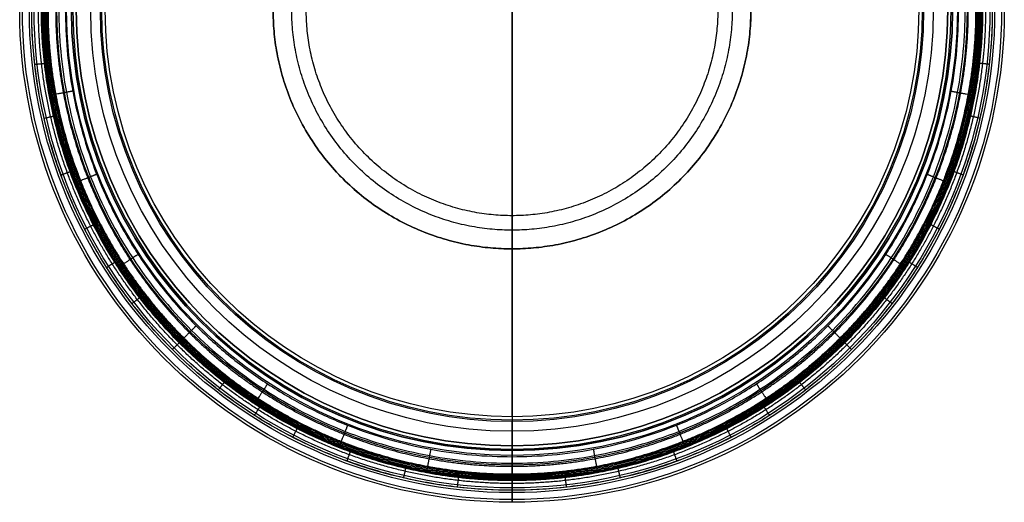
# Model space of a CAD drawing. Header units: millimetres. Extents: x -741 to -333, y 442 to 850.
# Tile 1 of 3: x -741 to -333, y 442 to 642. Entities that reach past the tile are written whole.
import ezdxf

# ---------------------------------------------------------------- set-up
doc = ezdxf.new("R2010")
doc.units = ezdxf.units.MM
doc.layers.add('Default', color=7, linetype='Continuous')

msp = doc.modelspace()

# ---------------------------------------------------------------- linework, layer by layer
at = {"layer": 'Default'}
for centre, radius in [((-537.23, 646.17, 22.77), 203.92), ((-537.23, 646.17, 25.7), 202.8), ((-537.23, 646.17, 26.92), 199.92), ((-537.23, 646.17, 5.92), 198.94), ((-537.23, 646.17, -8.08), 197.95), ((-537.23, 646.17, 3.27), 197.95), ((-537.23, 646.17, 312.92), 192.5), ((-537.23, 646.17, 313.92), 192.5), ((-537.23, 646.17, 308.92), 188.5), ((-537.23, 646.17, 308.92), 184.5), ((-537.23, 646.17, 306.92), 182.5), ((-537.23, 646.17, 325.92), 180.5), ((-537.23, 646.17, 325.92), 174.5), ((-537.23, 646.17, 15.92), 170.5), ((-537.23, 646.17, 321.92), 170.5), ((-537.23, 646.17, 14.51), 169.91), ((-537.23, 646.17, 13.92), 168.5)]:
    msp.add_circle(centre, radius, dxfattribs=at)
at = {"layer": 'Default', "extrusion": (0, 0, -1)}
for centre, radius in [((537.23, 646.17, -2.92), 182.5), ((537.23, 646.17, -1.51), 181.91), ((537.23, 646.17, -0.92), 180.5)]:
    msp.add_circle(centre, radius, dxfattribs=at)
at = {"layer": 'Default'}
for points, weights, degree, knots in [([(-636.2, 646.17, -8.08), (-636.2, 547.19, -8.08), (-537.23, 547.19, -8.08), (-438.26, 547.19, -8.08), (-438.26, 646.17, -8.08), (-438.26, 745.14, -8.08), (-537.23, 745.14, -8.08), (-636.2, 745.14, -8.08), (-636.2, 646.17, -8.08)], [1, 0.707106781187, 1, 0.707106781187, 1, 0.707106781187, 1, 0.707106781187, 1], 2, [0, 0, 0, 320.170277, 320.170277, 640.340554, 640.340554, 960.51083, 960.51083, 1280.681107, 1280.681107, 1280.681107]), ([(-628.48, 646.17, 0.92), (-628.48, 554.92, 0.92), (-537.23, 554.92, 0.92), (-445.98, 554.92, 0.92), (-445.98, 646.17, 0.92), (-445.98, 737.42, 0.92), (-537.23, 737.42, 0.92), (-628.48, 737.42, 0.92), (-628.48, 646.17, 0.92)], [1, 0.707106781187, 1, 0.707106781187, 1, 0.707106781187, 1, 0.707106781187, 1], 2, [0, 0, 0, 301.725577, 301.725577, 603.451153, 603.451153, 905.17673, 905.17673, 1206.902306, 1206.902306, 1206.902306]), ([(-622.48, 646.17, 13.92), (-622.48, 560.92, 13.92), (-537.23, 560.92, 13.92), (-451.98, 560.92, 13.92), (-451.98, 646.17, 13.92), (-451.98, 731.42, 13.92), (-537.23, 731.42, 13.92), (-622.48, 731.42, 13.92), (-622.48, 646.17, 13.92)], [1, 0.707106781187, 1, 0.707106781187, 1, 0.707106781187, 1, 0.707106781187, 1], 2, [0, 0, 0, 301.725577, 301.725577, 603.451153, 603.451153, 905.17673, 905.17673, 1206.902306, 1206.902306, 1206.902306]), ([(-341.09, 646.17, 25.8), (-341.09, 638.73, 25.8), (-341.94, 623.85, 25.8), (-345.84, 601.21, 25.8), (-352.57, 578.59, 25.8), (-361.45, 558.29, 25.8), (-371.43, 540.85, 25.8), (-383.14, 524.17, 25.8), (-398.16, 507.09, 25.8), (-415.24, 492.07, 25.8), (-431.92, 480.37, 25.8), (-449.35, 470.38, 25.8), (-469.66, 461.5, 25.8), (-492.28, 454.77, 25.8), (-514.91, 450.87, 25.8), (-537.23, 449.6, 25.8), (-559.55, 450.87, 25.8), (-582.19, 454.77, 25.8), (-604.81, 461.5, 25.8), (-625.11, 470.38, 25.8), (-642.55, 480.37, 25.8), (-659.23, 492.07, 25.8), (-676.3, 507.09, 25.8), (-691.33, 524.17, 25.8), (-703.03, 540.85, 25.8), (-713.01, 558.29, 25.8), (-721.9, 578.59, 25.8), (-728.62, 601.21, 25.8), (-732.53, 623.85, 25.8), (-733.37, 638.73, 25.8), (-733.37, 646.17, 25.8)], [0.860188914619, 0.860188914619, 0.860188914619, 0.860188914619, 0.860188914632, 0.860188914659, 0.860188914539, 0.860188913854, 0.860188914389, 0.860188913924, 0.86018891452, 0.860188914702, 0.860188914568, 0.860188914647, 0.860188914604, 0.860188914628, 0.860188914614, 0.860188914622, 0.860188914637, 0.860188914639, 0.860188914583, 0.860188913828, 0.860188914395, 0.860188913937, 0.860188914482, 0.860188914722, 0.860188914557, 0.860188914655, 0.860188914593, 0.860188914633, 0.860188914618], 3, [0, 0, 0, 0, 22.631871, 45.263742, 69.779376, 94.295011, 112.566061, 130.837112, 156.228861, 181.62061, 199.89166, 218.162711, 242.678345, 267.19398, 289.825851, 312.457722, 335.089593, 357.721464, 382.237098, 406.752732, 425.023783, 443.294834, 468.686582, 494.078331, 512.349382, 530.620433, 555.136067, 579.651701, 602.283572, 624.915443, 624.915443, 624.915443, 624.915443]), ([(-732.03, 646.17, 20.99), (-732.03, 634.4, 20.99), (-729.85, 610.15, 20.99), (-719.45, 573.74, 20.99), (-701.34, 538.7, 20.99), (-675.96, 507.43, 20.99), (-644.69, 482.05, 20.99), (-609.66, 463.95, 20.99), (-573.24, 453.54, 20.99), (-549, 451.37, 20.99), (-537.23, 451.37, 20.99), (-525.47, 451.37, 20.99), (-501.22, 453.54, 20.99), (-464.81, 463.95, 20.99), (-429.77, 482.05, 20.99), (-398.5, 507.43, 20.99), (-373.12, 538.7, 20.99), (-355.01, 573.74, 20.99), (-344.61, 610.15, 20.99), (-342.43, 634.4, 20.99), (-342.43, 646.17, 20.99)], [1, 0.975592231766, 0.932878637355, 0.887114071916, 0.859655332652, 0.850502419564, 0.859655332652, 0.887114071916, 0.932878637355, 0.975592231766, 1, 0.975592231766, 0.932878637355, 0.887114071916, 0.859655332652, 0.850502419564, 0.859655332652, 0.887114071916, 0.932878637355, 0.975592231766, 1], 3, [0, 0, 0, 0, 40.021285, 80.042569, 120.063854, 160.085138, 200.106423, 240.127708, 280.148992, 320.170277, 320.170277, 320.170277, 360.191561, 400.212846, 440.234131, 480.255415, 520.2767, 560.297984, 600.319269, 640.340554, 640.340554, 640.340554, 640.340554]), ([(-731.74, 646.17, 18.48), (-731.74, 634.42, 18.48), (-729.57, 610.21, 18.48), (-719.18, 573.85, 18.48), (-701.1, 538.86, 18.48), (-675.76, 507.64, 18.48), (-644.54, 482.29, 18.48), (-609.55, 464.21, 18.48), (-573.19, 453.82, 18.48), (-548.98, 451.65, 18.48), (-537.23, 451.65, 18.48), (-525.48, 451.65, 18.48), (-501.27, 453.82, 18.48), (-464.91, 464.21, 18.48), (-429.93, 482.29, 18.48), (-398.7, 507.64, 18.48), (-373.36, 538.86, 18.48), (-355.28, 573.85, 18.48), (-344.89, 610.21, 18.48), (-342.72, 634.42, 18.48), (-342.72, 646.17, 18.48)], [1, 0.975592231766, 0.932878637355, 0.887114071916, 0.859655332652, 0.850502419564, 0.859655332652, 0.887114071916, 0.932878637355, 0.975592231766, 1, 0.975592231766, 0.932878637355, 0.887114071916, 0.859655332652, 0.850502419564, 0.859655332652, 0.887114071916, 0.932878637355, 0.975592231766, 1], 3, [0, 0, 0, 0, 40.021285, 80.042569, 120.063854, 160.085138, 200.106423, 240.127708, 280.148992, 320.170277, 320.170277, 320.170277, 360.191561, 400.212846, 440.234131, 480.255415, 520.2767, 560.297984, 600.319269, 640.340554, 640.340554, 640.340554, 640.340554]), ([(-731.35, 646.17, 16.37), (-731.35, 634.44, 16.37), (-729.18, 610.28, 16.37), (-718.81, 573.99, 16.37), (-700.77, 539.08, 16.37), (-675.48, 507.92, 16.37), (-644.32, 482.63, 16.37), (-609.4, 464.59, 16.37), (-573.12, 454.22, 16.37), (-548.96, 452.05, 16.37), (-537.23, 452.05, 16.37), (-525.51, 452.05, 16.37), (-501.34, 454.22, 16.37), (-465.06, 464.59, 16.37), (-430.14, 482.63, 16.37), (-398.99, 507.92, 16.37), (-373.69, 539.08, 16.37), (-355.65, 573.99, 16.37), (-345.28, 610.28, 16.37), (-343.12, 634.44, 16.37), (-343.12, 646.17, 16.37)], [1, 0.975592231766, 0.932878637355, 0.887114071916, 0.859655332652, 0.850502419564, 0.859655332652, 0.887114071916, 0.932878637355, 0.975592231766, 1, 0.975592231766, 0.932878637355, 0.887114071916, 0.859655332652, 0.850502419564, 0.859655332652, 0.887114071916, 0.932878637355, 0.975592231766, 1], 3, [0, 0, 0, 0, 40.021285, 80.042569, 120.063854, 160.085138, 200.106423, 240.127708, 280.148992, 320.170277, 320.170277, 320.170277, 360.191561, 400.212846, 440.234131, 480.255415, 520.2767, 560.297984, 600.319269, 640.340554, 640.340554, 640.340554, 640.340554]), ([(-730.87, 646.17, 14.66), (-730.87, 634.47, 14.66), (-728.71, 610.37, 14.66), (-718.36, 574.17, 14.66), (-700.36, 539.34, 14.66), (-675.13, 508.26, 14.66), (-644.05, 483.03, 14.66), (-609.22, 465.03, 14.66), (-573.03, 454.69, 14.66), (-548.93, 452.53, 14.66), (-537.23, 452.53, 14.66), (-525.54, 452.53, 14.66), (-501.43, 454.69, 14.66), (-465.24, 465.03, 14.66), (-430.41, 483.03, 14.66), (-399.33, 508.26, 14.66), (-374.1, 539.34, 14.66), (-356.1, 574.17, 14.66), (-345.76, 610.37, 14.66), (-343.59, 634.47, 14.66), (-343.59, 646.17, 14.66)], [1, 0.975592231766, 0.932878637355, 0.887114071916, 0.859655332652, 0.850502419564, 0.859655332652, 0.887114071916, 0.932878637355, 0.975592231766, 1, 0.975592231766, 0.932878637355, 0.887114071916, 0.859655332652, 0.850502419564, 0.859655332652, 0.887114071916, 0.932878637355, 0.975592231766, 1], 3, [0, 0, 0, 0, 40.021285, 80.042569, 120.063854, 160.085138, 200.106423, 240.127708, 280.148992, 320.170277, 320.170277, 320.170277, 360.191561, 400.212846, 440.234131, 480.255415, 520.2767, 560.297984, 600.319269, 640.340554, 640.340554, 640.340554, 640.340554]), ([(-730.35, 646.17, 13.36), (-730.35, 634.5, 13.36), (-728.2, 610.46, 13.36), (-717.88, 574.36, 13.36), (-699.93, 539.63, 13.36), (-674.77, 508.63, 13.36), (-643.77, 483.47, 13.36), (-609.03, 465.52, 13.36), (-572.93, 455.2, 13.36), (-548.9, 453.04, 13.36), (-537.23, 453.04, 13.36), (-525.57, 453.04, 13.36), (-501.53, 455.2, 13.36), (-465.43, 465.52, 13.36), (-430.69, 483.47, 13.36), (-399.69, 508.63, 13.36), (-374.53, 539.63, 13.36), (-356.58, 574.36, 13.36), (-346.27, 610.46, 13.36), (-344.11, 634.5, 13.36), (-344.11, 646.17, 13.36)], [1, 0.975592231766, 0.932878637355, 0.887114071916, 0.859655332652, 0.850502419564, 0.859655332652, 0.887114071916, 0.932878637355, 0.975592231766, 1, 0.975592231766, 0.932878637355, 0.887114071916, 0.859655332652, 0.850502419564, 0.859655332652, 0.887114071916, 0.932878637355, 0.975592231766, 1], 3, [0, 0, 0, 0, 40.021285, 80.042569, 120.063854, 160.085138, 200.106423, 240.127708, 280.148992, 320.170277, 320.170277, 320.170277, 360.191561, 400.212846, 440.234131, 480.255415, 520.2767, 560.297984, 600.319269, 640.340554, 640.340554, 640.340554, 640.340554]), ([(-729.86, 646.17, 12.45), (-729.86, 634.53, 12.45), (-727.7, 610.55, 12.45), (-717.42, 574.55, 12.45), (-699.51, 539.9, 12.45), (-674.41, 508.98, 12.45), (-643.49, 483.88, 12.45), (-608.85, 465.98, 12.45), (-572.84, 455.69, 12.45), (-548.87, 453.54, 12.45), (-537.23, 453.54, 12.45), (-525.6, 453.54, 12.45), (-501.62, 455.69, 12.45), (-465.61, 465.98, 12.45), (-430.97, 483.88, 12.45), (-400.05, 508.98, 12.45), (-374.95, 539.9, 12.45), (-357.05, 574.55, 12.45), (-346.76, 610.55, 12.45), (-344.61, 634.53, 12.45), (-344.61, 646.17, 12.45)], [1, 0.975592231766, 0.932878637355, 0.887114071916, 0.859655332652, 0.850502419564, 0.859655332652, 0.887114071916, 0.932878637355, 0.975592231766, 1, 0.975592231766, 0.932878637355, 0.887114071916, 0.859655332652, 0.850502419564, 0.859655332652, 0.887114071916, 0.932878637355, 0.975592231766, 1], 3, [0, 0, 0, 0, 40.021285, 80.042569, 120.063854, 160.085138, 200.106423, 240.127708, 280.148992, 320.170277, 320.170277, 320.170277, 360.191561, 400.212846, 440.234131, 480.255415, 520.2767, 560.297984, 600.319269, 640.340554, 640.340554, 640.340554, 640.340554]), ([(-729.42, 646.17, 11.87), (-729.42, 634.56, 11.87), (-727.28, 610.63, 11.87), (-717.01, 574.71, 11.87), (-699.15, 540.14, 11.87), (-674.11, 509.29, 11.87), (-643.26, 484.25, 11.87), (-608.69, 466.39, 11.87), (-572.76, 456.12, 11.87), (-548.84, 453.97, 11.87), (-537.23, 453.97, 11.87), (-525.62, 453.97, 11.87), (-501.7, 456.12, 11.87), (-465.78, 466.39, 11.87), (-431.21, 484.25, 11.87), (-400.36, 509.29, 11.87), (-375.31, 540.14, 11.87), (-357.45, 574.71, 11.87), (-347.18, 610.63, 11.87), (-345.04, 634.56, 11.87), (-345.04, 646.17, 11.87)], [1, 0.975592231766, 0.932878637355, 0.887114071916, 0.859655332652, 0.850502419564, 0.859655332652, 0.887114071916, 0.932878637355, 0.975592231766, 1, 0.975592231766, 0.932878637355, 0.887114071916, 0.859655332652, 0.850502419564, 0.859655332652, 0.887114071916, 0.932878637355, 0.975592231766, 1], 3, [0, 0, 0, 0, 40.021285, 80.042569, 120.063854, 160.085138, 200.106423, 240.127708, 280.148992, 320.170277, 320.170277, 320.170277, 360.191561, 400.212846, 440.234131, 480.255415, 520.2767, 560.297984, 600.319269, 640.340554, 640.340554, 640.340554, 640.340554]), ([(-726.24, 646.17, 4.53), (-726.24, 634.75, 4.53), (-724.13, 611.22, 4.53), (-714.03, 575.89, 4.53), (-696.46, 541.9, 4.53), (-671.84, 511.56, 4.53), (-641.5, 486.93, 4.53), (-607.5, 469.36, 4.53), (-572.17, 459.27, 4.53), (-548.65, 457.16, 4.53), (-537.23, 457.16, 4.53), (-525.81, 457.16, 4.53), (-502.29, 459.27, 4.53), (-466.96, 469.36, 4.53), (-432.96, 486.93, 4.53), (-402.62, 511.56, 4.53), (-378, 541.9, 4.53), (-360.43, 575.89, 4.53), (-350.33, 611.22, 4.53), (-348.22, 634.75, 4.53), (-348.22, 646.17, 4.53)], [0.984785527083, 0.960749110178, 0.918685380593, 0.873617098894, 0.846576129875, 0.837562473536, 0.846576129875, 0.873617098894, 0.918685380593, 0.960749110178, 0.984785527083, 0.960749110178, 0.918685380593, 0.873617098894, 0.846576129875, 0.837562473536, 0.846576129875, 0.873617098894, 0.918685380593, 0.960749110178, 0.984785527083], 3, [0, 0, 0, 0, 36.329715, 72.65943, 108.989145, 145.318861, 181.648576, 217.978291, 254.308006, 290.637721, 290.637721, 290.637721, 326.967436, 363.297152, 399.626867, 435.956582, 472.286297, 508.616012, 544.945727, 581.275442, 581.275442, 581.275442, 581.275442]), ([(-722.26, 646.17, 0.92), (-722.26, 461.14, 0.92), (-537.23, 461.14, 0.92), (-352.2, 461.14, 0.92), (-352.2, 646.17, 0.92)], [1, 0.707106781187, 1, 0.707106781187, 1], 2, [0, 0, 0, 290.637721, 290.637721, 581.275442, 581.275442, 581.275442]), ([(-636.2, 646.17, 0.92), (-636.2, 547.19, 0.92), (-537.23, 547.19, 0.92), (-438.26, 547.19, 0.92), (-438.26, 646.17, 0.92)], [1, 0.707106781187, 1, 0.707106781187, 1], 2, [0, 0, 0, 320.170277, 320.170277, 640.340554, 640.340554, 640.340554]), ([(-723.08, 611.77, 4.53), (-723.35, 611.72, 7.28), (-724.43, 611.52, 9.81), (-726.21, 611.19, 11.87), (-726.34, 611.17, 12.01), (-726.63, 611.12, 12.39), (-727.13, 611.03, 13.29), (-727.64, 610.93, 14.59), (-728.12, 610.84, 16.3), (-728.52, 610.77, 18.42), (-728.77, 610.72, 20.71), (-728.87, 610.7, 22.35), (-728.9, 610.7, 23.07)], [0.921689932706, 0.896422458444, 0.901169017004, 0.935929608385, 0.935929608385, 0.935929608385, 0.935929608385, 0.935929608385, 0.935929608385, 0.935929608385, 0.935929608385, 0.935929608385, 0.935929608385], 3, [11.743245, 11.743245, 11.743245, 11.743245, 14.238152, 14.238152, 14.238152, 17.42167, 20.605189, 23.788707, 26.972226, 30.155744, 33.339263, 35.669967, 35.669967, 35.669967, 35.669967]), ([(-351.38, 611.77, 4.53), (-351.12, 611.72, 7.28), (-350.03, 611.52, 9.81), (-348.25, 611.19, 11.87), (-348.12, 611.17, 12.01), (-347.83, 611.12, 12.39), (-347.34, 611.03, 13.29), (-346.82, 610.93, 14.59), (-346.34, 610.84, 16.3), (-345.95, 610.77, 18.42), (-345.69, 610.72, 20.71), (-345.59, 610.7, 22.35), (-345.57, 610.7, 23.07)], [0.921689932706, 0.896422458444, 0.901169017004, 0.935929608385, 0.935929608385, 0.935929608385, 0.935929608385, 0.935929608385, 0.935929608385, 0.935929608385, 0.935929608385, 0.935929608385, 0.935929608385], 3, [11.743245, 11.743245, 11.743245, 11.743245, 14.238152, 14.238152, 14.238152, 17.42167, 20.605189, 23.788707, 26.972226, 30.155744, 33.339263, 35.669967, 35.669967, 35.669967, 35.669967]), ([(-712.97, 576.59, 4.53), (-713.22, 576.49, 7.28), (-714.24, 576.09, 9.81), (-715.93, 575.42, 11.87), (-716.05, 575.37, 12.01), (-716.32, 575.27, 12.39), (-716.79, 575.08, 13.29), (-717.28, 574.89, 14.59), (-717.73, 574.71, 16.3), (-718.11, 574.56, 18.42), (-718.35, 574.46, 20.71), (-718.44, 574.43, 22.35), (-718.47, 574.42, 23.07)], [0.876621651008, 0.852589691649, 0.857104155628, 0.890165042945, 0.890165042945, 0.890165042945, 0.890165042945, 0.890165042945, 0.890165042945, 0.890165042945, 0.890165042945, 0.890165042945, 0.890165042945], 3, [11.743245, 11.743245, 11.743245, 11.743245, 14.238152, 14.238152, 14.238152, 17.42167, 20.605189, 23.788707, 26.972226, 30.155744, 33.339263, 35.669967, 35.669967, 35.669967, 35.669967]), ([(-361.49, 576.59, 4.53), (-361.24, 576.49, 7.28), (-360.22, 576.09, 9.81), (-358.53, 575.42, 11.87), (-358.41, 575.37, 12.01), (-358.14, 575.27, 12.39), (-357.67, 575.08, 13.29), (-357.18, 574.89, 14.59), (-356.73, 574.71, 16.3), (-356.36, 574.56, 18.42), (-356.11, 574.46, 20.71), (-356.02, 574.43, 22.35), (-356, 574.42, 23.07)], [0.876621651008, 0.852589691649, 0.857104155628, 0.890165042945, 0.890165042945, 0.890165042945, 0.890165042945, 0.890165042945, 0.890165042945, 0.890165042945, 0.890165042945, 0.890165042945, 0.890165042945], 3, [11.743245, 11.743245, 11.743245, 11.743245, 14.238152, 14.238152, 14.238152, 17.42167, 20.605189, 23.788707, 26.972226, 30.155744, 33.339263, 35.669967, 35.669967, 35.669967, 35.669967]), ([(-695.43, 542.74, 4.53), (-695.65, 542.59, 7.28), (-696.58, 541.99, 9.81), (-698.1, 541, 11.87), (-698.2, 540.92, 12.01), (-698.45, 540.77, 12.39), (-698.87, 540.49, 13.29), (-699.31, 540.2, 14.59), (-699.72, 539.94, 16.3), (-700.05, 539.72, 18.42), (-700.27, 539.57, 20.71), (-700.35, 539.52, 22.35), (-700.38, 539.5, 23.07)], [0.849580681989, 0.826290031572, 0.830665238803, 0.862706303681, 0.862706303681, 0.862706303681, 0.862706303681, 0.862706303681, 0.862706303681, 0.862706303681, 0.862706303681, 0.862706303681, 0.862706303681], 3, [11.743245, 11.743245, 11.743245, 11.743245, 14.238152, 14.238152, 14.238152, 17.42167, 20.605189, 23.788707, 26.972226, 30.155744, 33.339263, 35.669967, 35.669967, 35.669967, 35.669967]), ([(-379.03, 542.74, 4.53), (-378.81, 542.59, 7.28), (-377.89, 541.99, 9.81), (-376.37, 541, 11.87), (-376.26, 540.92, 12.01), (-376.01, 540.77, 12.39), (-375.59, 540.49, 13.29), (-375.15, 540.2, 14.59), (-374.75, 539.94, 16.3), (-374.41, 539.72, 18.42), (-374.19, 539.57, 20.71), (-374.11, 539.52, 22.35), (-374.08, 539.5, 23.07)], [0.849580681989, 0.826290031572, 0.830665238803, 0.862706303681, 0.862706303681, 0.862706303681, 0.862706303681, 0.862706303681, 0.862706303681, 0.862706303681, 0.862706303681, 0.862706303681, 0.862706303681], 3, [11.743245, 11.743245, 11.743245, 11.743245, 14.238152, 14.238152, 14.238152, 17.42167, 20.605189, 23.788707, 26.972226, 30.155744, 33.339263, 35.669967, 35.669967, 35.669967, 35.669967]), ([(-670.88, 512.52, 4.53), (-671.07, 512.33, 7.28), (-671.85, 511.55, 9.81), (-673.13, 510.26, 11.87), (-673.22, 510.17, 12.01), (-673.43, 509.97, 12.39), (-673.79, 509.61, 13.29), (-674.16, 509.24, 14.59), (-674.5, 508.9, 16.3), (-674.79, 508.61, 18.42), (-674.97, 508.42, 20.71), (-675.04, 508.36, 22.35), (-675.06, 508.34, 23.07)], [0.840567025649, 0.817523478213, 0.821852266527, 0.853553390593, 0.853553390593, 0.853553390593, 0.853553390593, 0.853553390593, 0.853553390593, 0.853553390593, 0.853553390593, 0.853553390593, 0.853553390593], 3, [11.743245, 11.743245, 11.743245, 11.743245, 14.238152, 14.238152, 14.238152, 17.42167, 20.605189, 23.788707, 26.972226, 30.155744, 33.339263, 35.669967, 35.669967, 35.669967, 35.669967]), ([(-403.58, 512.52, 4.53), (-403.39, 512.33, 7.28), (-402.61, 511.55, 9.81), (-401.33, 510.26, 11.87), (-401.24, 510.17, 12.01), (-401.03, 509.97, 12.39), (-400.68, 509.61, 13.29), (-400.3, 509.24, 14.59), (-399.96, 508.9, 16.3), (-399.68, 508.61, 18.42), (-399.49, 508.42, 20.71), (-399.42, 508.36, 22.35), (-399.4, 508.34, 23.07)], [0.840567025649, 0.817523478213, 0.821852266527, 0.853553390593, 0.853553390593, 0.853553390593, 0.853553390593, 0.853553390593, 0.853553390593, 0.853553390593, 0.853553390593, 0.853553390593, 0.853553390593], 3, [11.743245, 11.743245, 11.743245, 11.743245, 14.238152, 14.238152, 14.238152, 17.42167, 20.605189, 23.788707, 26.972226, 30.155744, 33.339263, 35.669967, 35.669967, 35.669967, 35.669967]), ([(-640.66, 487.97, 4.53), (-640.8, 487.74, 7.28), (-641.41, 486.82, 9.81), (-642.4, 485.3, 11.87), (-642.47, 485.19, 12.01), (-642.63, 484.95, 12.39), (-642.91, 484.53, 13.29), (-643.19, 484.09, 14.59), (-643.46, 483.68, 16.3), (-643.68, 483.34, 18.42), (-643.83, 483.12, 20.71), (-643.88, 483.04, 22.35), (-643.89, 483.02, 23.07)], [0.849580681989, 0.826290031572, 0.830665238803, 0.862706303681, 0.862706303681, 0.862706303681, 0.862706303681, 0.862706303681, 0.862706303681, 0.862706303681, 0.862706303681, 0.862706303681, 0.862706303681], 3, [11.743245, 11.743245, 11.743245, 11.743245, 14.238152, 14.238152, 14.238152, 17.42167, 20.605189, 23.788707, 26.972226, 30.155744, 33.339263, 35.669967, 35.669967, 35.669967, 35.669967]), ([(-433.8, 487.97, 4.53), (-433.66, 487.74, 7.28), (-433.05, 486.82, 9.81), (-432.06, 485.3, 11.87), (-431.99, 485.19, 12.01), (-431.83, 484.95, 12.39), (-431.55, 484.53, 13.29), (-431.27, 484.09, 14.59), (-431, 483.68, 16.3), (-430.78, 483.34, 18.42), (-430.64, 483.12, 20.71), (-430.58, 483.04, 22.35), (-430.57, 483.02, 23.07)], [0.849580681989, 0.826290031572, 0.830665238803, 0.862706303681, 0.862706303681, 0.862706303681, 0.862706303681, 0.862706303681, 0.862706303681, 0.862706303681, 0.862706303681, 0.862706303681, 0.862706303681], 3, [11.743245, 11.743245, 11.743245, 11.743245, 14.238152, 14.238152, 14.238152, 17.42167, 20.605189, 23.788707, 26.972226, 30.155744, 33.339263, 35.669967, 35.669967, 35.669967, 35.669967]), ([(-537.23, 463.67, 2.92), (-537.23, 463.67, 154.92), (-537.23, 463.67, 306.92), (-537.23, 463.67, 308.92), (-537.23, 461.67, 308.92), (-537.23, 459.67, 308.92), (-537.23, 457.67, 308.92), (-537.23, 453.67, 308.92), (-537.23, 453.67, 312.92), (-537.23, 453.67, 313.42), (-537.23, 453.67, 313.92), (-537.23, 453.67, 325.92), (-537.23, 465.67, 325.92), (-537.23, 468.67, 325.92), (-537.23, 471.67, 325.92), (-537.23, 475.67, 325.92), (-537.23, 475.67, 321.92), (-537.23, 475.67, 168.92), (-537.23, 475.67, 15.92)], [1, 1, 1, 0.707106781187, 1, 1, 1, 0.707106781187, 1, 1, 1, 0.707106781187, 1, 1, 1, 0.707106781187, 1, 1, 1], 2, [1705.557519, 1705.557519, 1705.557519, 2009.557519, 2009.557519, 2012.699112, 2012.699112, 2016.699112, 2016.699112, 2022.982297, 2022.982297, 2023.982297, 2023.982297, 2042.831853, 2042.831853, 2048.831853, 2048.831853, 2055.115038, 2055.115038, 2361.115038, 2361.115038, 2361.115038]), ([(-606.8, 470.43, 4.53), (-606.9, 470.18, 7.28), (-607.31, 469.16, 9.81), (-607.98, 467.47, 11.87), (-608.02, 467.35, 12.01), (-608.13, 467.08, 12.39), (-608.32, 466.61, 13.29), (-608.51, 466.12, 14.59), (-608.69, 465.67, 16.3), (-608.84, 465.29, 18.42), (-608.93, 465.05, 20.71), (-608.97, 464.96, 22.35), (-608.98, 464.93, 23.07)], [0.876621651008, 0.852589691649, 0.857104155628, 0.890165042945, 0.890165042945, 0.890165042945, 0.890165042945, 0.890165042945, 0.890165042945, 0.890165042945, 0.890165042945, 0.890165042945, 0.890165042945], 3, [11.743245, 11.743245, 11.743245, 11.743245, 14.238152, 14.238152, 14.238152, 17.42167, 20.605189, 23.788707, 26.972226, 30.155744, 33.339263, 35.669967, 35.669967, 35.669967, 35.669967]), ([(-467.66, 470.43, 4.53), (-467.56, 470.18, 7.28), (-467.15, 469.16, 9.81), (-466.49, 467.47, 11.87), (-466.44, 467.35, 12.01), (-466.33, 467.08, 12.39), (-466.15, 466.61, 13.29), (-465.95, 466.12, 14.59), (-465.77, 465.67, 16.3), (-465.62, 465.29, 18.42), (-465.53, 465.05, 20.71), (-465.49, 464.96, 22.35), (-465.48, 464.93, 23.07)], [0.876621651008, 0.852589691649, 0.857104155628, 0.890165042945, 0.890165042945, 0.890165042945, 0.890165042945, 0.890165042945, 0.890165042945, 0.890165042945, 0.890165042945, 0.890165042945, 0.890165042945], 3, [11.743245, 11.743245, 11.743245, 11.743245, 14.238152, 14.238152, 14.238152, 17.42167, 20.605189, 23.788707, 26.972226, 30.155744, 33.339263, 35.669967, 35.669967, 35.669967, 35.669967]), ([(-571.62, 460.31, 4.53), (-571.67, 460.05, 7.28), (-571.87, 458.97, 9.81), (-572.2, 457.18, 11.87), (-572.23, 457.05, 12.01), (-572.28, 456.77, 12.39), (-572.37, 456.27, 13.29), (-572.47, 455.76, 14.59), (-572.56, 455.28, 16.3), (-572.63, 454.88, 18.42), (-572.68, 454.62, 20.71), (-572.69, 454.53, 22.35), (-572.7, 454.5, 23.07)], [0.921689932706, 0.896422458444, 0.901169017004, 0.935929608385, 0.935929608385, 0.935929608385, 0.935929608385, 0.935929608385, 0.935929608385, 0.935929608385, 0.935929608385, 0.935929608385, 0.935929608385], 3, [11.743245, 11.743245, 11.743245, 11.743245, 14.238152, 14.238152, 14.238152, 17.42167, 20.605189, 23.788707, 26.972226, 30.155744, 33.339263, 35.669967, 35.669967, 35.669967, 35.669967]), ([(-537.23, 457.16, 4.53), (-537.23, 456.89, 7.28), (-537.23, 455.79, 9.81), (-537.23, 453.97, 11.87), (-537.23, 453.84, 12.01), (-537.23, 453.55, 12.39), (-537.23, 453.05, 13.29), (-537.23, 452.52, 14.59), (-537.23, 452.04, 16.3), (-537.23, 451.63, 18.42), (-537.23, 451.37, 20.71), (-537.23, 451.27, 22.35), (-537.23, 451.25, 23.07)], [0.984785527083, 0.957788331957, 0.962859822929, 1, 1, 1, 1, 1, 1, 1, 1, 1, 1], 3, [11.743245, 11.743245, 11.743245, 11.743245, 14.238152, 14.238152, 14.238152, 17.42167, 20.605189, 23.788707, 26.972226, 30.155744, 33.339263, 35.669967, 35.669967, 35.669967, 35.669967]), ([(-502.84, 460.31, 4.53), (-502.79, 460.05, 7.28), (-502.59, 458.97, 9.81), (-502.26, 457.18, 11.87), (-502.24, 457.05, 12.01), (-502.18, 456.77, 12.39), (-502.09, 456.27, 13.29), (-502, 455.76, 14.59), (-501.91, 455.28, 16.3), (-501.83, 454.88, 18.42), (-501.79, 454.62, 20.71), (-501.77, 454.53, 22.35), (-501.76, 454.5, 23.07)], [0.921689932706, 0.896422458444, 0.901169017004, 0.935929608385, 0.935929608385, 0.935929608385, 0.935929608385, 0.935929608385, 0.935929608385, 0.935929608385, 0.935929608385, 0.935929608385, 0.935929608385], 3, [11.743245, 11.743245, 11.743245, 11.743245, 14.238152, 14.238152, 14.238152, 17.42167, 20.605189, 23.788707, 26.972226, 30.155744, 33.339263, 35.669967, 35.669967, 35.669967, 35.669967]), ([(-537.23, 448.22, -8.08), (-537.23, 448.22, -2.4), (-537.23, 448.22, 3.27), (-537.23, 448.22, 4.78), (-537.23, 447.22, 5.92), (-537.23, 442.69, 11.06), (-537.23, 442.25, 22.77)], [1, 1, 1, 0.935479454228, 1, 1, 1], 2, [0, 0, 0, 11.348688, 11.348688, 14.238152, 14.238152, 35.707139, 35.707139, 35.707139])]:
    msp.add_rational_spline(points, weights, degree=degree, knots=knots, dxfattribs=at)
for points, knots in [([(-338.31, 646.17, 26.92), (-338.31, 638.62, 26.92), (-339.17, 623.53, 26.92), (-343.13, 600.57, 26.92), (-349.95, 577.64, 26.92), (-358.96, 557.04, 26.92), (-369.09, 539.36, 26.92), (-380.96, 522.44, 26.92), (-396.19, 505.13, 26.92), (-413.51, 489.89, 26.92), (-430.43, 478.02, 26.92), (-448.11, 467.9, 26.92), (-468.7, 458.89, 26.92), (-491.64, 452.06, 26.92), (-514.6, 448.11, 26.92), (-537.23, 446.82, 26.92), (-559.86, 448.11, 26.92), (-582.82, 452.06, 26.92), (-605.76, 458.89, 26.92), (-626.35, 467.9, 26.92), (-644.03, 478.02, 26.92), (-660.95, 489.89, 26.92), (-678.27, 505.13, 26.92), (-693.5, 522.44, 26.92), (-705.37, 539.36, 26.92), (-715.5, 557.04, 26.92), (-724.51, 577.64, 26.92), (-731.33, 600.57, 26.92), (-735.29, 623.53, 26.92), (-736.15, 638.62, 26.92), (-736.15, 646.17, 26.92)], [0, 0, 0, 0, 22.631871, 45.263742, 69.779376, 94.295011, 112.566061, 130.837112, 156.228861, 181.62061, 199.89166, 218.162711, 242.678345, 267.19398, 289.825851, 312.457722, 335.089593, 357.721464, 382.237098, 406.752732, 425.023783, 443.294834, 468.686582, 494.078331, 512.349382, 530.620433, 555.136067, 579.651701, 602.283572, 624.915443, 624.915443, 624.915443, 624.915443]), ([(-342.31, 646.17, 23.07), (-342.31, 638.77, 23.07), (-343.15, 623.99, 23.07), (-347.03, 601.49, 23.07), (-353.72, 579.01, 23.07), (-362.55, 558.83, 23.07), (-372.47, 541.51, 23.07), (-384.1, 524.93, 23.07), (-399.03, 507.96, 23.07), (-416, 493.03, 23.07), (-432.57, 481.4, 23.07), (-449.9, 471.48, 23.07), (-470.08, 462.65, 23.07), (-492.56, 455.96, 23.07), (-515.05, 452.09, 23.07), (-537.23, 450.82, 23.07), (-559.41, 452.09, 23.07), (-581.91, 455.96, 23.07), (-604.38, 462.65, 23.07), (-624.56, 471.48, 23.07), (-641.89, 481.4, 23.07), (-658.47, 493.03, 23.07), (-675.44, 507.96, 23.07), (-690.36, 524.93, 23.07), (-702, 541.51, 23.07), (-711.92, 558.83, 23.07), (-720.74, 579.01, 23.07), (-727.43, 601.49, 23.07), (-731.31, 623.99, 23.07), (-732.15, 638.77, 23.07), (-732.15, 646.17, 23.07)], [0, 0, 0, 0, 22.631871, 45.263742, 69.779376, 94.295011, 112.566061, 130.837112, 156.228861, 181.62061, 199.89166, 218.162711, 242.678345, 267.19398, 289.825851, 312.457722, 335.089593, 357.721464, 382.237098, 406.752732, 425.023783, 443.294834, 468.686582, 494.078331, 512.349382, 530.620433, 555.136067, 579.651701, 602.283572, 624.915443, 624.915443, 624.915443, 624.915443]), ([(-724.94, 646.17, 1.96), (-724.95, 634.72, 1.96), (-722.78, 611.13, 1.96), (-712.72, 576.15, 1.96), (-695.3, 542.5, 1.96), (-670.91, 512.49, 1.96), (-640.89, 488.1, 1.96), (-607.25, 470.67, 1.96), (-572.27, 460.62, 1.96), (-537.23, 457.4, 1.96), (-502.19, 460.62, 1.96), (-467.21, 470.67, 1.96), (-433.57, 488.1, 1.96), (-403.55, 512.49, 1.96), (-379.17, 542.5, 1.96), (-361.74, 576.15, 1.96), (-351.68, 611.13, 1.96), (-349.52, 634.72, 1.96), (-349.52, 646.17, 1.96)], [0, 0, 0, 0, 33.85647, 69.747123, 107.134883, 145.318861, 183.502838, 220.890598, 256.781252, 290.637721, 324.494191, 360.384845, 397.772604, 435.956582, 474.140559, 511.528319, 547.418973, 581.275442, 581.275442, 581.275442, 581.275442])]:
    msp.add_open_spline(points, degree=3, knots=knots, dxfattribs=at)
for points in [[(-537.23, 646.17, 0.92), (-537.23, 461.14, 0.92)], [(-537.23, 646.17, -8.08), (-537.23, 448.22, -8.08)], [(-537.23, 477.67, 13.92), (-537.23, 646.17, 13.92)], [(-537.23, 646.17, 0.92), (-537.23, 465.67, 0.92)], [(-537.23, 446.25, 26.92), (-537.23, 447.25, 26.92)]]:
    msp.add_open_spline(points, degree=1, dxfattribs=at)
for points, weights in [([(-734.86, 623.58, 26.92), (-731.04, 624.02, 26.92), (-730.89, 624.04, 23.07)], [1, 0.720377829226, 1]), ([(-339.6, 623.58, 26.92), (-343.43, 624.02, 26.92), (-343.57, 624.04, 23.07)], [1, 0.720377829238, 1]), ([(-719.17, 612.5, 0.92), (-722.74, 611.84, 0.92), (-723.08, 611.77, 4.53)], [1, 0.740653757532, 1]), ([(-355.29, 612.5, 0.92), (-351.73, 611.84, 0.92), (-351.38, 611.77, 4.53)], [1, 0.740653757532, 1]), ([(-731.02, 601.29, 26.92), (-727.27, 602.16, 26.92), (-727.13, 602.19, 23.07)], [1, 0.720377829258, 1]), ([(-343.44, 601.29, 26.92), (-347.19, 602.16, 26.92), (-347.34, 602.19, 23.07)], [1, 0.720377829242, 1]), ([(-724.03, 577.81, 26.92), (-720.42, 579.13, 26.92), (-720.28, 579.18, 23.07)], [1, 0.720377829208, 1]), ([(-350.43, 577.81, 26.92), (-354.04, 579.13, 26.92), (-354.18, 579.18, 23.07)], [1, 0.720377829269, 1]), ([(-709.27, 578.06, 0.92), (-712.64, 576.72, 0.92), (-712.97, 576.59, 4.53)], [1, 0.740653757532, 1]), ([(-365.2, 578.06, 0.92), (-361.82, 576.72, 0.92), (-361.49, 576.59, 4.53)], [1, 0.740653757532, 1]), ([(-714.21, 555.36, 26.92), (-710.79, 557.12, 26.92), (-710.66, 557.19, 23.07)], [1, 0.720377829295, 1]), ([(-360.25, 555.36, 26.92), (-363.67, 557.12, 26.92), (-363.8, 557.19, 23.07)], [1, 0.720377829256, 1]), ([(-692.1, 544.92, 0.92), (-695.13, 542.93, 0.92), (-695.43, 542.74, 4.53)], [1, 0.740653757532, 1]), ([(-382.36, 544.92, 0.92), (-379.33, 542.93, 0.92), (-379.03, 542.74, 4.53)], [1, 0.740653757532, 1]), ([(-705.14, 539.51, 26.92), (-701.89, 541.58, 26.92), (-701.76, 541.65, 23.07)], [1, 0.720377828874, 1]), ([(-369.32, 539.51, 26.92), (-372.57, 541.58, 26.92), (-372.7, 541.65, 23.07)], [1, 0.720377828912, 1]), ([(-694.65, 524.56, 26.92), (-691.6, 526.91, 26.92), (-691.48, 527, 23.07)], [1, 0.720377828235, 1]), ([(-379.81, 524.56, 26.92), (-382.86, 526.91, 26.92), (-382.98, 527, 23.07)], [1, 0.720377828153, 1]), ([(-668.06, 515.33, 0.92), (-670.63, 512.77, 0.92), (-670.88, 512.52, 4.53)], [1, 0.740653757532, 1]), ([(-406.4, 515.33, 0.92), (-403.83, 512.77, 0.92), (-403.58, 512.52, 4.53)], [1, 0.740653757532, 1]), ([(-677.89, 505.51, 26.92), (-675.16, 508.23, 26.92), (-675.06, 508.34, 23.07)], [1, 0.720377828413, 1]), ([(-396.58, 505.51, 26.92), (-399.3, 508.23, 26.92), (-399.4, 508.34, 23.07)], [1, 0.720377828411, 1]), ([(-658.84, 488.75, 26.92), (-656.48, 491.8, 26.92), (-656.39, 491.91, 23.07)], [1, 0.720377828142, 1]), ([(-638.48, 491.3, 0.92), (-640.46, 488.26, 0.92), (-640.66, 487.97, 4.53)], [1, 0.740653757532, 1]), ([(-435.98, 491.3, 0.92), (-434, 488.26, 0.92), (-433.8, 487.97, 4.53)], [1, 0.740653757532, 1]), ([(-415.63, 488.75, 26.92), (-417.98, 491.8, 26.92), (-418.07, 491.91, 23.07)], [1, 0.720377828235, 1]), ([(-643.88, 478.26, 26.92), (-641.82, 481.51, 26.92), (-641.74, 481.63, 23.07)], [1, 0.720377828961, 1]), ([(-430.58, 478.26, 26.92), (-432.64, 481.51, 26.92), (-432.72, 481.63, 23.07)], [1, 0.720377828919, 1]), ([(-537.23, 477.67, 13.92), (-537.23, 475.67, 13.92), (-537.23, 475.67, 15.92)], [1, 0.707106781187, 1]), ([(-605.34, 474.13, 0.92), (-606.67, 470.76, 0.92), (-606.8, 470.43, 4.53)], [1, 0.740653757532, 1]), ([(-469.12, 474.13, 0.92), (-467.79, 470.76, 0.92), (-467.66, 470.43, 4.53)], [1, 0.740653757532, 1]), ([(-628.03, 469.18, 26.92), (-626.28, 472.61, 26.92), (-626.21, 472.74, 23.07)], [1, 0.720377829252, 1]), ([(-446.43, 469.18, 26.92), (-448.19, 472.61, 26.92), (-448.25, 472.74, 23.07)], [1, 0.720377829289, 1]), ([(-537.23, 463.67, 2.92), (-537.23, 463.67, 0.92), (-537.23, 465.67, 0.92)], [1, 0.707106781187, 1]), ([(-605.59, 459.36, 26.92), (-604.26, 462.98, 26.92), (-604.21, 463.12, 23.07)], [1, 0.72037782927, 1]), ([(-570.9, 464.23, 0.92), (-571.56, 460.66, 0.92), (-571.62, 460.31, 4.53)], [1, 0.740653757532, 1]), ([(-537.23, 461.14, 0.92), (-537.23, 457.51, 0.92), (-537.23, 457.16, 4.53)], [1, 0.740653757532, 1]), ([(-503.56, 464.23, 0.92), (-502.9, 460.66, 0.92), (-502.84, 460.31, 4.53)], [1, 0.740653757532, 1]), ([(-468.87, 459.36, 26.92), (-470.2, 462.98, 26.92), (-470.25, 463.12, 23.07)], [1, 0.720377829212, 1]), ([(-582.11, 452.38, 26.92), (-581.24, 456.13, 26.92), (-581.2, 456.27, 23.07)], [1, 0.720377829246, 1]), ([(-492.36, 452.38, 26.92), (-493.23, 456.13, 26.92), (-493.26, 456.27, 23.07)], [1, 0.720377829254, 1]), ([(-559.81, 448.53, 26.92), (-559.38, 452.36, 26.92), (-559.36, 452.51, 23.07)], [1, 0.720377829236, 1]), ([(-537.23, 447.25, 26.92), (-537.23, 451.1, 26.92), (-537.23, 451.25, 23.07)], [1, 0.720377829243, 1]), ([(-514.65, 448.53, 26.92), (-515.09, 452.36, 26.92), (-515.1, 452.51, 23.07)], [1, 0.72037782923, 1]), ([(-537.23, 442.25, 22.77), (-537.23, 442.1, 26.92), (-537.23, 446.25, 26.92)], [1, 0.693804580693, 1])]:
    msp.add_rational_spline(points, weights, degree=2, dxfattribs=at)

doc.saveas('drawing.dxf')
